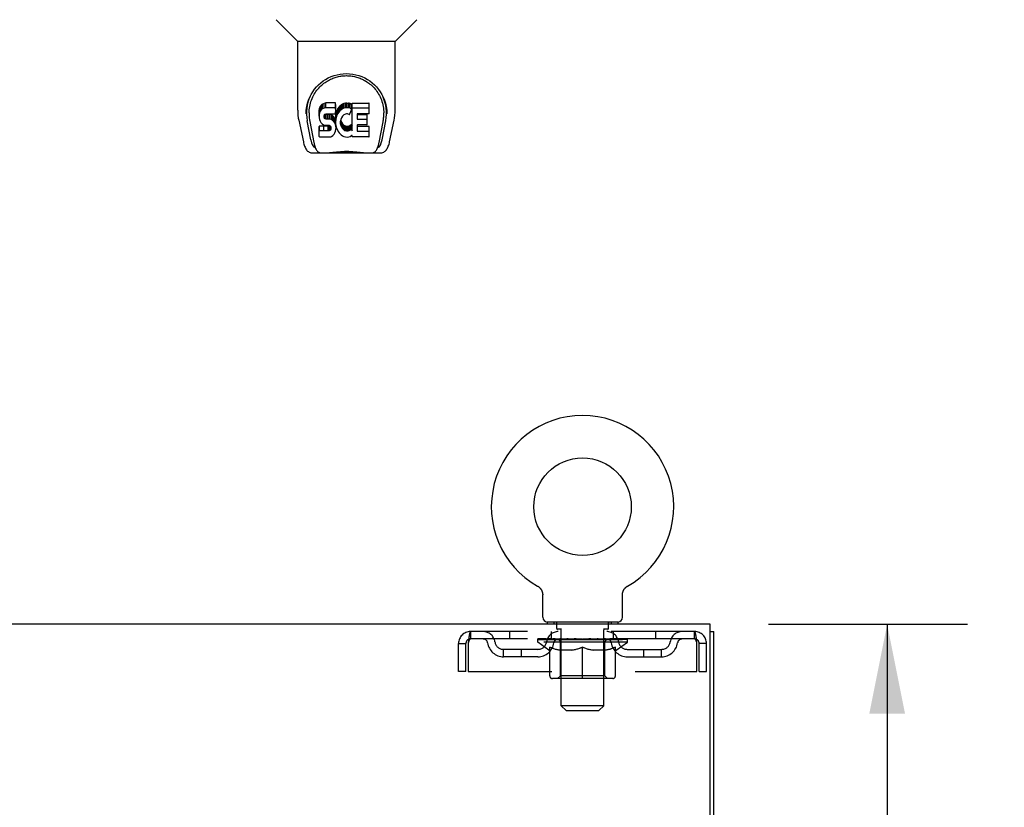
# Model space of a CAD drawing. Header units: inches. Extents: x 0 to 215, y 0 to 139.
# Tile 92 of 98: x 97 to 110, y 92 to 104. Entities that reach past the tile are written whole.
import ezdxf

# ---------------------------------------------------------------- set-up
doc = ezdxf.new("R2010")
doc.units = ezdxf.units.IN
doc.header["$LTSCALE"] = 11.804375
doc.header["$MEASUREMENT"] = 0
doc.linetypes.add('HIDDEN', pattern=[0.2, 0.1, -0.1])
doc.layers.get('0').update_dxf_attribs({"linetype": 'CONTINUOUS'})
for name, color, linetype in [('DEFAULT_2', 8, 'HIDDEN'), ('DIMENSIONS', 7, 'CONTINUOUS'), ('DOOR_ASSEMBLY', 7, 'CONTINUOUS')]:
    doc.layers.add(name, color=color, linetype=linetype)
doc.styles.get("Standard").update_dxf_attribs({"font": 'arial.ttf'})
doc.dimstyles.new('DIMSTYLE_1', dxfattribs={"dimtxt": 0.946875, "dimasz": 1.2625, "dimexe": 0.09, "dimexo": 0.07, "dimgap": 0.0375, "dimtad": 0, "dimtih": 1, "dimtoh": 1, "dimzin": 4, "dimdsep": 46, "dimtxsty": 'Standard', "dimblk": '_FILLED', "dimblk1": '_FILLED', "dimblk2": '_FILLED', "dimcen": 0.09, "dimadec": 3, "dimazin": 1, "dimtfac": 1, "dimtdec": 3, "dimtofl": 0, "dimtmove": 0, "dimatfit": 3, "dimldrblk": '_FILLED', "dimfxl": 0, "dimtolj": 1, "dimtzin": 4, "dimarcsym": 0})

# ---------------------------------------------------------------- blocks, each defined once
blk = doc.blocks.new('_FILLED')
at = {"color": 0, "linetype": 'ByBlock'}
blk.add_solid([(0, 0), (-1, 0.2), (-1, -0.2)], dxfattribs=at)
blk = doc.blocks.new('*D13')
at = {"layer": 'DIMENSIONS', "color": 2, "linetype": 'Continuous'}
for p, q in [((107.097, 95.001), (109.908, 95.001)), ((108.772, 95.001), (108.772, 86.76)), ((108.772, 76.626), (108.772, 84.866)), ((105.709, 76.626), (109.908, 76.626))]:
    blk.add_line(p, q, dxfattribs=at)
at = {"layer": 'DIMENSIONS', "color": 2, "linetype": 'Continuous', "xscale": 1.2625, "yscale": 1.2625, "zscale": 1.2625}
for p, rotation in [((108.772, 95.001), 90), ((108.772, 76.626), 270)]:
    blk.add_blockref('_FILLED', p, dxfattribs=dict(at, rotation=rotation))
at = {"layer": 'DIMENSIONS', "color": 2, "linetype": 'Continuous', "insert": (108.772, 86.287), "char_height": 0.9469, "width": 3.30878, "attachment_point": 2, "line_spacing_factor": 0.9}
blk.add_mtext('18.38', dxfattribs=at)

msp = doc.modelspace()

# ---------------------------------------------------------------- linework, layer by layer
at = {"color": 7, "linetype": 'Continuous'}
for p, q in [((103.836, 95.539), (103.836, 95.539)), ((103.836, 95.539), (103.841, 95.536)), ((103.837, 95.538), (103.839, 95.537)), ((103.841, 95.536), (103.845, 95.534)), ((103.845, 95.534), (103.849, 95.531)), ((103.849, 95.531), (103.853, 95.528)), ((103.853, 95.528), (103.857, 95.525)), ((103.857, 95.525), (103.861, 95.521)), ((103.861, 95.521), (103.865, 95.518)), ((103.864, 95.518), (103.868, 95.514)), ((103.868, 95.514), (103.872, 95.511)), ((103.872, 95.511), (103.875, 95.507)), ((105.065, 95.503), (105.068, 95.507)), ((105.068, 95.507), (105.071, 95.511)), ((105.071, 95.511), (105.075, 95.514)), ((105.075, 95.514), (105.078, 95.518)), ((105.078, 95.518), (105.082, 95.521)), ((105.082, 95.521), (105.086, 95.525)), ((105.086, 95.525), (105.09, 95.528)), ((105.09, 95.528), (105.094, 95.531)), ((105.094, 95.531), (105.098, 95.534)), ((105.098, 95.534), (105.102, 95.536)), ((105.098, 95.534), (105.099, 95.535)), ((105.102, 95.536), (105.107, 95.539)), ((105.104, 95.537), (105.106, 95.538)), ((105.107, 95.539), (105.107, 95.539)), ((103.878, 95.503), (103.881, 95.499)), ((103.881, 95.499), (103.884, 95.495)), ((103.884, 95.495), (103.887, 95.49)), ((103.887, 95.49), (103.89, 95.486)), ((103.89, 95.486), (103.892, 95.482)), ((103.892, 95.482), (103.894, 95.477)), ((103.894, 95.477), (103.896, 95.472)), ((103.896, 95.473), (103.898, 95.468)), ((103.898, 95.468), (103.9, 95.463)), ((103.9, 95.463), (103.902, 95.458)), ((103.902, 95.458), (103.903, 95.453)), ((103.903, 95.453), (103.905, 95.448)), ((103.905, 95.449), (103.906, 95.444)), ((103.906, 95.444), (103.907, 95.439)), ((103.907, 95.439), (103.908, 95.434)), ((103.908, 95.434), (103.908, 95.429)), ((103.909, 95.1), (103.909, 95.414)), ((105.034, 95.423), (105.035, 95.429)), ((105.034, 95.418), (105.034, 95.423)), ((105.034, 95.418), (105.034, 95.423)), ((105.034, 95.414), (105.034, 95.418)), ((105.034, 95.1), (105.034, 95.414)), ((105.035, 95.434), (105.036, 95.439)), ((105.035, 95.429), (105.035, 95.434)), ((105.036, 95.439), (105.037, 95.444)), ((105.037, 95.444), (105.038, 95.449)), ((105.038, 95.448), (105.039, 95.453)), ((105.039, 95.453), (105.041, 95.458)), ((105.041, 95.458), (105.043, 95.463)), ((105.043, 95.463), (105.044, 95.468)), ((105.044, 95.468), (105.046, 95.473)), ((105.046, 95.472), (105.049, 95.477)), ((105.048, 95.477), (105.051, 95.482)), ((105.051, 95.482), (105.053, 95.486)), ((105.053, 95.486), (105.056, 95.49)), ((105.056, 95.49), (105.059, 95.495)), ((105.059, 95.495), (105.062, 95.499)), ((105.062, 95.499), (105.065, 95.503)), ((103.971, 95.031), (103.971, 95.001)), ((104.971, 95.031), (103.971, 95.031)), ((104.971, 95.031), (104.971, 95.001)), ((106.273, 94.897), (106.325, 94.897))]:
    msp.add_line(p, q, dxfattribs=at)
at = {"color": 3, "linetype": 'Continuous'}
for p, q in [((106.273, 95.001), (66.127, 95.001)), ((106.273, 91.644), (106.273, 95.001)), ((106.325, 9.105), (106.325, 94.897))]:
    msp.add_line(p, q, dxfattribs=at)
at = {"color": 7, "linetype": 'Continuous'}
for points in [[(103.875, 95.507), (103.878, 95.503), (103.881, 95.499)], [(103.908, 95.429), (103.909, 95.423), (103.909, 95.418), (103.909, 95.414)]]:
    msp.add_lwpolyline(points, dxfattribs=at)
msp.add_circle((104.471, 96.659), 0.688, dxfattribs=at)
for centre, radius, start, end in [((104.471, 96.659), 1.288, 299.5053, 240.4947), ((103.978, 95.1), 0.069, 180, 265), ((104.965, 95.1), 0.069, 275, 360)]:
    msp.add_arc(centre, radius, start, end, dxfattribs=at)
at = {"layer": 'DEFAULT_2', "color": 8, "linetype": 'HIDDEN'}
for p, q in [((103.843, 95.535), (103.845, 95.534)), ((104.068, 95.031), (104.068, 95.001)), ((104.106, 94.941), (104.106, 95.021)), ((104.836, 94.941), (104.836, 95.021)), ((104.874, 95.031), (104.874, 95.001)), ((102.888, 94.897), (102.888, 94.793)), ((106.054, 94.897), (102.888, 94.897)), ((103.44, 94.897), (103.44, 94.793)), ((104.034, 94.793), (104.034, 94.897)), ((104.176, 94.931), (104.116, 94.931)), ((104.171, 93.85), (104.171, 94.921)), ((104.826, 94.931), (104.766, 94.931)), ((104.771, 93.85), (104.771, 94.921)), ((104.909, 94.793), (104.909, 94.897)), ((105.503, 94.897), (105.503, 94.793)), ((106.054, 94.793), (106.054, 94.897)), ((102.721, 94.334), (102.721, 94.73)), ((102.721, 94.73), (102.825, 94.73)), ((102.825, 94.334), (102.825, 94.73)), ((102.855, 94.73), (102.855, 94.334)), ((106.054, 94.793), (102.888, 94.793)), ((103.838, 94.746), (103.838, 94.793)), ((105.105, 94.746), (103.838, 94.746)), ((103.997, 94.635), (103.838, 94.746)), ((103.848, 94.786), (103.848, 94.793)), ((103.856, 94.783), (103.856, 94.786)), ((103.856, 94.783), (105.086, 94.783)), ((103.865, 94.783), (103.865, 94.786)), ((103.866, 94.783), (103.866, 94.786)), ((103.876, 94.786), (103.876, 94.793)), ((103.893, 94.783), (103.893, 94.786)), ((103.894, 94.783), (103.894, 94.786)), ((103.923, 94.786), (103.923, 94.793)), ((103.937, 94.783), (103.937, 94.786)), ((103.94, 94.783), (103.94, 94.786)), ((104.144, 94.786), (103.943, 94.786)), ((103.986, 94.786), (103.986, 94.793)), ((103.988, 94.783), (103.988, 94.786)), ((103.988, 94.783), (103.988, 94.786)), ((103.991, 94.783), (103.991, 94.786)), ((103.999, 94.783), (103.999, 94.786)), ((103.999, 94.783), (103.999, 94.786)), ((104.002, 94.783), (104.002, 94.786)), ((104.005, 94.783), (104.005, 94.787)), ((104.008, 94.272), (104.008, 94.678)), ((104.01, 94.783), (104.01, 94.786)), ((104.024, 94.783), (104.024, 94.786)), ((104.042, 94.783), (104.042, 94.786)), ((104.043, 94.783), (104.043, 94.789)), ((104.063, 94.783), (104.063, 94.786)), ((104.063, 94.783), (104.063, 94.786)), ((104.064, 94.786), (104.064, 94.793)), ((104.074, 94.783), (104.074, 94.786)), ((104.078, 94.783), (104.078, 94.786)), ((104.087, 94.783), (104.087, 94.786)), ((104.099, 94.783), (104.099, 94.79)), ((104.114, 94.783), (104.114, 94.786)), ((104.117, 94.783), (104.117, 94.786)), ((104.145, 94.783), (104.145, 94.786)), ((104.211, 94.786), (104.15, 94.786)), ((104.155, 94.786), (104.155, 94.793)), ((104.159, 94.274), (104.159, 94.743)), ((104.162, 94.783), (104.162, 94.786)), ((104.166, 94.783), (104.166, 94.786)), ((104.172, 94.783), (104.172, 94.791)), ((104.176, 94.783), (104.176, 94.786)), ((104.187, 94.783), (104.187, 94.786)), ((104.212, 94.783), (104.212, 94.786)), ((104.286, 94.786), (104.227, 94.786)), ((104.248, 94.783), (104.248, 94.786)), ((104.255, 94.786), (104.255, 94.793)), ((104.259, 94.783), (104.259, 94.786)), ((104.261, 94.783), (104.261, 94.792)), ((104.264, 94.783), (104.264, 94.786)), ((104.271, 94.783), (104.271, 94.786)), ((104.286, 94.783), (104.286, 94.786)), ((104.367, 94.786), (104.312, 94.786)), ((104.326, 94.783), (104.326, 94.786)), ((104.357, 94.786), (104.471, 94.793)), ((104.361, 94.786), (104.361, 94.793)), ((104.362, 94.793), (104.361, 94.793)), ((104.362, 94.786), (104.362, 94.793)), ((104.362, 94.783), (104.362, 94.786)), ((104.366, 94.783), (104.366, 94.786)), ((104.367, 94.783), (104.367, 94.786)), ((104.367, 94.783), (104.367, 94.786)), ((104.451, 94.786), (104.402, 94.786)), ((104.408, 94.783), (104.408, 94.786)), ((104.451, 94.783), (104.451, 94.786)), ((104.469, 94.786), (104.469, 94.786)), ((104.469, 94.783), (104.469, 94.786)), ((104.469, 94.783), (104.469, 94.786)), ((104.471, 94.786), (104.471, 94.793)), ((104.471, 94.235), (104.471, 94.678)), ((104.474, 94.783), (104.474, 94.786)), ((104.474, 94.783), (104.474, 94.786)), ((104.474, 94.786), (104.474, 94.786)), ((104.476, 94.786), (104.54, 94.786)), ((104.492, 94.783), (104.492, 94.786)), ((104.508, 94.786), (104.508, 94.791)), ((104.508, 94.791), (104.586, 94.786)), ((104.53, 94.786), (104.53, 94.789)), ((104.535, 94.783), (104.535, 94.786)), ((104.576, 94.783), (104.576, 94.786)), ((104.576, 94.783), (104.576, 94.786)), ((104.576, 94.786), (104.63, 94.786)), ((104.577, 94.783), (104.577, 94.786)), ((104.581, 94.786), (104.581, 94.793)), ((104.581, 94.786), (104.581, 94.793)), ((104.581, 94.793), (104.581, 94.793)), ((104.581, 94.783), (104.581, 94.786)), ((104.617, 94.783), (104.617, 94.786)), ((104.656, 94.783), (104.656, 94.786)), ((104.656, 94.786), (104.716, 94.786)), ((104.672, 94.783), (104.672, 94.786)), ((104.679, 94.783), (104.679, 94.786)), ((104.682, 94.783), (104.682, 94.792)), ((104.684, 94.783), (104.684, 94.786)), ((104.688, 94.786), (104.688, 94.793)), ((104.695, 94.783), (104.695, 94.786)), ((104.731, 94.783), (104.731, 94.786)), ((104.731, 94.786), (104.793, 94.786)), ((104.755, 94.783), (104.755, 94.786)), ((104.766, 94.783), (104.766, 94.786)), ((104.771, 94.783), (104.771, 94.791)), ((104.777, 94.783), (104.777, 94.786)), ((104.781, 94.783), (104.781, 94.786)), ((104.784, 94.274), (104.784, 94.743)), ((104.788, 94.786), (104.788, 94.793)), ((104.798, 94.783), (104.798, 94.786)), ((104.798, 94.786), (105, 94.786)), ((104.826, 94.783), (104.826, 94.786)), ((104.829, 94.783), (104.829, 94.786)), ((104.844, 94.783), (104.844, 94.79)), ((104.855, 94.783), (104.855, 94.786)), ((104.865, 94.783), (104.865, 94.786)), ((104.869, 94.783), (104.869, 94.786)), ((104.878, 94.786), (104.878, 94.793)), ((104.88, 94.783), (104.88, 94.786)), ((104.88, 94.783), (104.88, 94.786)), ((104.9, 94.783), (104.9, 94.789)), ((104.901, 94.783), (104.901, 94.786)), ((104.919, 94.783), (104.919, 94.786)), ((104.933, 94.783), (104.933, 94.786)), ((104.935, 94.272), (104.935, 94.678)), ((104.937, 94.783), (104.937, 94.787)), ((104.941, 94.783), (104.941, 94.786)), ((104.944, 94.783), (104.944, 94.786)), ((104.944, 94.783), (104.944, 94.786)), ((104.945, 94.635), (105.105, 94.746)), ((104.951, 94.783), (104.951, 94.786)), ((104.954, 94.783), (104.954, 94.786)), ((104.955, 94.783), (104.955, 94.786)), ((104.957, 94.786), (104.957, 94.793)), ((105.003, 94.783), (105.003, 94.786)), ((105.005, 94.783), (105.005, 94.786)), ((105.02, 94.786), (105.02, 94.793)), ((105.048, 94.783), (105.048, 94.786)), ((105.05, 94.783), (105.05, 94.786)), ((105.066, 94.786), (105.066, 94.793)), ((105.077, 94.783), (105.077, 94.786)), ((105.078, 94.783), (105.078, 94.786)), ((105.086, 94.783), (105.086, 94.786)), ((105.095, 94.786), (105.095, 94.793)), ((105.105, 94.746), (105.105, 94.793)), ((106.087, 94.334), (106.087, 94.73)), ((106.117, 94.334), (106.117, 94.73)), ((106.221, 94.73), (106.117, 94.73)), ((106.221, 94.334), (106.221, 94.73)), ((103.357, 94.542), (103.357, 94.646)), ((103.84, 94.646), (103.357, 94.646)), ((103.84, 94.542), (103.357, 94.542)), ((103.607, 94.542), (103.607, 94.646)), ((103.997, 94.635), (104.008, 94.635)), ((104.33, 94.635), (104.15, 94.635)), ((104.793, 94.635), (104.613, 94.635)), ((104.935, 94.635), (104.945, 94.635)), ((105.103, 94.646), (105.586, 94.646)), ((105.103, 94.542), (105.586, 94.542)), ((105.336, 94.542), (105.336, 94.646)), ((105.586, 94.542), (105.586, 94.646)), ((102.825, 94.334), (102.721, 94.334)), ((102.855, 94.334), (106.087, 94.334)), ((104.159, 94.274), (104.119, 94.235)), ((104.784, 94.274), (104.159, 94.274)), ((104.784, 94.274), (104.824, 94.235)), ((106.117, 94.334), (106.221, 94.334)), ((104.898, 94.235), (104.045, 94.235)), ((104.771, 93.85), (104.171, 93.85)), ((104.24, 93.781), (104.171, 93.85)), ((104.702, 93.781), (104.771, 93.85)), ((104.24, 93.781), (104.702, 93.781))]:
    msp.add_line(p, q, dxfattribs=at)
for points in [[(102.888, 94.897), (102.886, 94.896), (102.884, 94.893), (102.881, 94.887), (102.879, 94.88), (102.877, 94.871), (102.874, 94.86), (102.872, 94.848), (102.87, 94.834), (102.867, 94.819), (102.865, 94.802), (102.862, 94.785), (102.86, 94.767), (102.858, 94.749), (102.855, 94.73)], [(106.087, 94.73), (106.085, 94.749), (106.083, 94.767), (106.08, 94.785), (106.078, 94.802), (106.076, 94.819), (106.073, 94.834), (106.071, 94.848), (106.069, 94.86), (106.066, 94.871), (106.064, 94.88), (106.061, 94.887), (106.059, 94.893), (106.057, 94.896), (106.054, 94.897)], [(102.888, 94.793), (102.886, 94.792), (102.884, 94.791), (102.881, 94.789), (102.879, 94.787), (102.877, 94.783), (102.874, 94.779), (102.872, 94.774), (102.87, 94.769), (102.867, 94.763), (102.865, 94.757), (102.862, 94.751), (102.86, 94.744), (102.858, 94.737), (102.855, 94.73)], [(104.008, 94.678), (104.034, 94.668), (104.059, 94.659), (104.084, 94.651), (104.109, 94.645), (104.133, 94.639), (104.158, 94.635)], [(104.15, 94.635), (104.127, 94.639), (104.103, 94.645), (104.08, 94.651), (104.056, 94.659), (104.032, 94.668), (104.008, 94.677)], [(104.32, 94.635), (104.345, 94.639), (104.37, 94.645), (104.395, 94.652), (104.42, 94.659), (104.446, 94.668), (104.471, 94.678)], [(104.471, 94.677), (104.447, 94.667), (104.423, 94.659), (104.4, 94.651), (104.376, 94.645), (104.353, 94.639), (104.33, 94.635)], [(104.471, 94.678), (104.497, 94.668), (104.523, 94.659), (104.548, 94.651), (104.573, 94.645), (104.598, 94.639), (104.622, 94.635)], [(104.613, 94.635), (104.589, 94.639), (104.566, 94.645), (104.543, 94.651), (104.519, 94.659), (104.495, 94.667), (104.471, 94.677)], [(104.785, 94.635), (104.81, 94.639), (104.834, 94.645), (104.859, 94.651), (104.884, 94.659), (104.909, 94.668), (104.935, 94.678)], [(104.935, 94.677), (104.91, 94.667), (104.886, 94.659), (104.863, 94.651), (104.839, 94.645), (104.816, 94.639), (104.793, 94.635)], [(106.087, 94.73), (106.085, 94.737), (106.083, 94.744), (106.08, 94.751), (106.078, 94.757), (106.076, 94.763), (106.073, 94.769), (106.071, 94.774), (106.069, 94.779), (106.066, 94.783), (106.064, 94.787), (106.061, 94.789), (106.059, 94.791), (106.057, 94.792), (106.054, 94.793)]]:
    msp.add_lwpolyline(points, dxfattribs=at)
for centre, radius, start, end in [((103.978, 95.1), 0.069, 265, 270), ((104.096, 95.021), 0.01, 0, 90), ((104.846, 95.021), 0.01, 90, 180), ((104.965, 95.1), 0.069, 270, 275), ((102.888, 94.73), 0.167, 90, 180), ((103.068, 94.73), 0.167, 8.0716, 90), ((104.129, 94.73), 0.167, 90, 171.9284), ((104.116, 94.941), 0.01, 180, 270), ((104.161, 94.921), 0.01, 0, 90), ((104.781, 94.921), 0.01, 90, 180), ((104.814, 94.73), 0.167, 8.0716, 90), ((104.826, 94.941), 0.01, 270, 360), ((105.875, 94.73), 0.167, 90, 171.9284), ((106.054, 94.73), 0.167, 0, 90), ((102.888, 94.73), 0.063, 90, 180), ((103.068, 94.73), 0.0625, 7.9863, 90), ((103.357, 94.771), 0.229, 187.9863, 270), ((103.357, 94.771), 0.125, 188.0716, 270), ((103.84, 94.771), 0.125, 270, 351.9284), ((103.84, 94.771), 0.229, 270, 352.0137), ((104.128, 94.73), 0.0625, 90, 172.0137), ((104.119, 94.743), 0.0398, 0, 90), ((104.824, 94.743), 0.0398, 90, 180), ((104.814, 94.73), 0.0625, 7.9863, 90), ((105.103, 94.771), 0.229, 187.9863, 270), ((105.103, 94.771), 0.125, 188.0716, 270), ((105.586, 94.771), 0.125, 270, 351.9284), ((105.586, 94.771), 0.229, 270, 352.0137), ((105.875, 94.73), 0.0625, 90, 172.0137), ((106.054, 94.73), 0.063, 0, 90), ((104.045, 94.272), 0.0371, 180, 270), ((104.898, 94.272), 0.0371, 270, 360)]:
    msp.add_arc(centre, radius, start, end, dxfattribs=at)
for centre, major_axis, ratio, start_param, end_param in [((104.471, 94.793), (0.633, 0.007), 0.05963, 2.96643, 3.140963), ((103.818, 94.781), (0.198, 0), 0.060556, 0.430652, 1.470503), ((104.471, 94.793), (0.633, 0), 0.060556, -3.141593, -2.96706), ((103.818, 94.774), (0.198, 0.002), 0.05963, 1.376596, 1.469874), ((104.471, 94.793), (0.633, 0.013), 0.05688, 2.791345, 2.965878), ((103.794, 94.781), (0.198, 0.002), 0.05963, 0.25549, 1.295341), ((103.862, 94.781), (0.198, -0.002), 0.05963, 0.605815, 1.645666), ((104.471, 94.793), (0.633, -0.007), 0.05963, -2.96643, -2.791898), ((103.862, 94.774), (0.198, 0), 0.060556, 1.551758, 1.645036), ((103.794, 94.774), (0.198, 0.004), 0.05688, 1.20151, 1.294789), ((103.864, 94.777), (0.164, 0.002), 0.05963, 1.065228, 1.614276), ((103.844, 94.777), (0.164, 0.003), 0.05688, 0.890143, 1.43919), ((103.902, 94.777), (0.164, 0), 0.060556, 1.240391, 1.789438), ((104.471, 94.793), (0.633, 0.019), 0.052395, 2.616403, 2.790936), ((103.79, 94.781), (0.198, 0.004), 0.05688, 0.080405, 1.120256), ((103.925, 94.781), (0.198, -0.004), 0.05688, 0.7809, 1.820751), ((104.471, 94.793), (0.633, -0.013), 0.05688, -2.791345, -2.616812), ((103.925, 94.774), (0.198, -0.002), 0.05963, 1.72692, 1.820198), ((103.79, 94.774), (0.198, 0.006), 0.052395, 1.026568, 1.119847), ((103.843, 94.777), (0.164, 0.005), 0.052395, 0.715201, 1.264248), ((103.957, 94.777), (0.164, -0.002), 0.05963, 1.415553, 1.9646), ((104.471, 94.793), (0.633, 0.025), 0.046319, 2.441654, 2.616187), ((104.004, 94.781), (0.198, -0.006), 0.052395, 0.955842, 1.995693), ((103.807, 94.781), (0.198, 0.006), 0.052395, -0.094537, 0.945314), ((104.471, 94.793), (0.633, -0.019), 0.052395, -2.616403, -2.44187), ((104.004, 94.774), (0.198, -0.004), 0.05688, 1.902006, 1.995284), ((103.807, 94.774), (0.198, 0.008), 0.046319, 0.851819, 0.945098), ((103.862, 94.777), (0.164, 0.006), 0.046319, 0.540452, 1.089499), ((104.029, 94.777), (0.164, -0.003), 0.05688, 1.590638, 2.139686), ((104.471, 94.793), (0.633, 0.029), 0.038841, 2.267123, 2.441656), ((104.098, 94.781), (0.198, -0.008), 0.046319, 1.130591, 2.170442), ((103.844, 94.781), (0.198, 0.008), 0.046319, -0.269286, 0.770565), ((104.471, 94.793), (0.633, -0.025), 0.046319, -2.441654, -2.267121), ((104.098, 94.774), (0.198, -0.006), 0.052395, 2.076947, 2.170226), ((103.844, 94.774), (0.198, 0.009), 0.038841, 0.677289, 0.770567), ((103.899, 94.777), (0.164, 0.008), 0.038841, 0.365921, 0.914969), ((104.113, 94.777), (0.164, -0.005), 0.052395, 1.76558, 2.314627), ((104.471, 94.793), (0.633, 0.033), 0.030195, 2.09281, 2.267343), ((104.203, 94.781), (0.198, -0.009), 0.038841, 1.305122, 2.344973), ((103.901, 94.781), (0.198, 0.009), 0.038841, -0.443817, 0.596034), ((104.471, 94.793), (0.633, -0.029), 0.038841, -2.267123, -2.092591), ((104.203, 94.774), (0.198, -0.008), 0.046319, 2.251696, 2.344975), ((103.901, 94.774), (0.198, 0.01), 0.030195, 0.502975, 0.596254), ((103.953, 94.777), (0.164, 0.009), 0.030195, 0.191608, 0.740655), ((104.209, 94.777), (0.164, -0.006), 0.046319, 1.940329, 2.489376), ((103.974, 94.781), (0.198, 0.01), 0.030195, -0.61813, 0.421721), ((104.471, 94.793), (0.633, 0.036), 0.020645, 1.918687, 2.09322), ((104.316, 94.781), (0.198, -0.01), 0.030195, 1.479435, 2.519286), ((104.471, 94.793), (0.633, -0.033), 0.030195, -2.09281, -1.918277), ((104.316, 94.774), (0.198, -0.009), 0.038841, 2.426227, 2.519505), ((103.974, 94.774), (0.198, 0.011), 0.020645, 0.328852, 0.422131), ((104.023, 94.777), (0.164, 0.009), 0.020645, 0.017485, 0.566532), ((104.312, 94.777), (0.164, -0.008), 0.038841, 2.11486, 2.663907), ((104.063, 94.781), (0.198, 0.011), 0.020645, -0.792253, 0.247598), ((104.471, 94.793), (0.633, 0.038), 0.010478, 1.744704, 1.919237), ((104.433, 94.781), (0.198, -0.011), 0.020645, 1.653558, 2.693409), ((104.471, 94.793), (0.633, -0.036), 0.020645, -1.918687, -1.744154), ((104.433, 94.774), (0.198, -0.01), 0.030195, 2.60054, 2.693819), ((104.063, 94.774), (0.198, 0.012), 0.010478, 0.154869, 0.248148), ((104.107, 94.777), (0.164, 0.01), 0.010478, 6.126688, 6.675735), ((104.42, 94.777), (0.164, -0.009), 0.030195, 2.289173, 2.83822), ((104.164, 94.781), (0.198, 0.012), 0.010478, -0.966236, -0.000846), ((104.552, 94.781), (0.198, -0.012), 0.010478, 1.827541, 2.867392), ((104.471, 94.793), (0.633, -0.038), 0.010478, 4.538481, 4.720178), ((104.552, 94.774), (0.198, -0.011), 0.020645, 2.774664, 2.867942), ((104.53, 94.777), (0.164, -0.009), 0.020645, 2.463296, 3.012344), ((104.391, 94.781), (0.198, 0.012), 0.010478, 0.274201, 1.314052), ((104.305, 94.777), (0.164, 0.01), 0.010478, -0.000483, 0.504314), ((104.274, 94.774), (0.198, 0.012), 0.010478, 0.099668, 0.192946), ((104.471, 94.793), (0.633, 0.038), 0.010478, -1.571421, -1.396888), ((104.638, 94.777), (0.164, -0.01), 0.010478, 2.637279, 3.14189), ((104.669, 94.774), (0.198, -0.012), 0.010478, 2.74231, 2.948646), ((104.51, 94.781), (0.198, 0.011), 0.020645, 0.448184, 1.488034), ((104.413, 94.777), (0.164, 0.009), 0.020645, 0.129249, 0.678296), ((104.391, 94.774), (0.198, 0.011), 0.020645, 0.273651, 0.366929), ((104.471, 94.793), (0.633, 0.036), 0.020645, -1.397439, -1.222906), ((104.779, 94.781), (0.198, -0.012), 0.010478, -3.140747, -2.175357), ((104.471, 94.793), (0.633, -0.038), 0.010478, 1.222355, 1.396888), ((104.627, 94.781), (0.198, 0.01), 0.030195, 0.622307, 1.662158), ((104.523, 94.777), (0.164, 0.009), 0.030195, 0.303372, 0.852419), ((104.836, 94.777), (0.164, -0.01), 0.010478, 2.749043, 3.29809), ((104.88, 94.781), (0.198, -0.011), 0.020645, 2.893995, 3.933846), ((104.51, 94.774), (0.198, 0.01), 0.030195, 0.447774, 0.541052), ((104.88, 94.774), (0.198, -0.012), 0.010478, 2.893445, 2.986723), ((104.471, 94.793), (0.633, 0.033), 0.030195, -1.223315, -1.048783), ((104.471, 94.793), (0.633, -0.036), 0.020645, 1.048373, 1.222906), ((104.74, 94.781), (0.198, 0.009), 0.038841, 0.79662, 1.836471), ((104.631, 94.777), (0.164, 0.008), 0.038841, 0.477686, 1.026733), ((104.92, 94.777), (0.164, -0.009), 0.020645, 2.57506, 3.124108), ((104.969, 94.781), (0.198, -0.01), 0.030195, 2.719872, 3.759723), ((104.845, 94.781), (0.198, 0.008), 0.046319, 0.971151, 2.011002), ((104.627, 94.774), (0.198, 0.009), 0.038841, 0.622087, 0.715366), ((104.969, 94.774), (0.198, -0.011), 0.020645, 2.719462, 2.812741), ((104.471, 94.793), (0.633, 0.029), 0.038841, -1.049002, -0.874469), ((104.471, 94.793), (0.633, -0.033), 0.030195, 0.87425, 1.048783), ((104.734, 94.777), (0.164, 0.006), 0.046319, 0.652216, 1.201263), ((104.938, 94.781), (0.198, 0.006), 0.052395, 1.1459, 2.185751), ((104.99, 94.777), (0.164, -0.009), 0.030195, 2.400937, 2.949985), ((105.042, 94.781), (0.198, -0.009), 0.038841, 2.545558, 3.585409), ((104.83, 94.777), (0.164, 0.005), 0.052395, 0.826965, 1.376012), ((104.74, 94.774), (0.198, 0.008), 0.046319, 0.796618, 0.889896), ((105.042, 94.774), (0.198, -0.01), 0.030195, 2.545339, 2.638617), ((105.018, 94.781), (0.198, 0.004), 0.05688, 1.320842, 2.360692), ((104.471, 94.793), (0.633, 0.025), 0.046319, -0.874471, -0.699939), ((104.471, 94.793), (0.633, -0.029), 0.038841, 0.699936, 0.874469), ((105.098, 94.781), (0.198, -0.008), 0.046319, 2.371028, 3.410879), ((105.044, 94.777), (0.164, -0.008), 0.038841, 2.226624, 2.775671), ((105.08, 94.781), (0.198, 0.002), 0.05963, 1.495927, 2.535778), ((104.914, 94.777), (0.164, 0.003), 0.05688, 1.001907, 1.550954), ((105.136, 94.781), (0.198, -0.006), 0.052395, 2.196279, 3.23613), ((105.081, 94.777), (0.164, -0.006), 0.046319, 2.052093, 2.601141), ((104.845, 94.774), (0.198, 0.006), 0.052395, 0.971367, 1.064645), ((105.125, 94.781), (0.198, 0), 0.060556, 1.671089, 2.71094), ((105.098, 94.774), (0.198, -0.009), 0.038841, 2.371026, 2.464304), ((105.153, 94.781), (0.198, -0.004), 0.05688, 2.021337, 3.061188), ((104.471, 94.793), (0.633, 0.019), 0.052395, -0.699723, -0.52519), ((104.471, 94.793), (0.633, -0.025), 0.046319, 0.525406, 0.699939), ((105.149, 94.781), (0.198, -0.002), 0.05963, 1.846251, 2.886102), ((104.985, 94.777), (0.164, 0.002), 0.05963, 1.176993, 1.72604), ((105.1, 94.777), (0.164, -0.005), 0.052395, 1.877344, 2.426392), ((105.041, 94.777), (0.164, 0), 0.060556, 1.352155, 1.901202), ((105.099, 94.777), (0.164, -0.003), 0.05688, 1.702402, 2.25145), ((105.079, 94.777), (0.164, -0.002), 0.05963, 1.527317, 2.076364), ((104.938, 94.774), (0.198, 0.004), 0.05688, 1.146309, 1.239587), ((105.136, 94.774), (0.198, -0.008), 0.046319, 2.196495, 2.289773), ((104.471, 94.793), (0.633, 0.013), 0.05688, -0.524781, -0.350248), ((104.471, 94.793), (0.633, -0.019), 0.052395, 0.350657, 0.52519), ((105.018, 94.774), (0.198, 0.002), 0.05963, 1.321394, 1.414673), ((105.153, 94.774), (0.198, -0.006), 0.052395, 2.021746, 2.115024), ((104.471, 94.793), (0.633, 0.007), 0.05963, -0.349695, -0.175162), ((104.471, 94.793), (0.633, -0.013), 0.05688, 0.175715, 0.350248), ((105.08, 94.774), (0.198, 0), 0.060556, 1.496556, 1.589835), ((105.149, 94.774), (0.198, -0.004), 0.05688, 1.846804, 1.940083), ((105.125, 94.774), (0.198, -0.002), 0.05963, 1.671719, 1.764997), ((104.471, 94.793), (0.633, 0), 0.060556, -0.174533, 0), ((104.471, 94.793), (0.633, -0.007), 0.05963, 0.000629, 0.175162)]:
    msp.add_ellipse(centre, major_axis=major_axis, ratio=ratio, start_param=start_param, end_param=end_param, dxfattribs=at)
at = {"layer": 'DOOR_ASSEMBLY', "color": 7, "linetype": 'Continuous'}
for p, q in [((100.443, 103.235), (100.146, 103.533)), ((101.833, 103.235), (102.13, 103.533)), ((100.449, 103.229), (101.827, 103.229)), ((100.449, 102.257), (100.449, 103.229)), ((101.827, 102.258), (101.827, 103.229)), ((100.782, 102.327), (100.768, 102.307)), ((100.79, 102.334), (100.782, 102.327)), ((100.782, 102.26), (100.782, 102.327)), ((100.8, 102.341), (100.79, 102.334)), ((100.79, 102.268), (100.79, 102.334)), ((100.821, 102.351), (100.8, 102.341)), ((100.8, 102.274), (100.8, 102.341)), ((100.845, 102.358), (100.821, 102.351)), ((100.821, 102.284), (100.821, 102.351)), ((100.984, 102.358), (100.845, 102.358)), ((100.845, 102.291), (100.845, 102.358)), ((100.986, 102.315), (100.984, 102.358)), ((100.984, 102.291), (100.984, 102.358)), ((101.062, 102.328), (101.046, 102.312)), ((101.08, 102.341), (101.062, 102.328)), ((101.062, 102.261), (101.062, 102.328)), ((101.101, 102.35), (101.08, 102.341)), ((101.08, 102.274), (101.08, 102.341)), ((101.123, 102.354), (101.101, 102.35)), ((101.101, 102.283), (101.101, 102.35)), ((101.145, 102.357), (101.123, 102.354)), ((101.123, 102.288), (101.123, 102.354)), ((101.145, 102.357), (101.167, 102.356)), ((101.145, 102.29), (101.145, 102.357)), ((101.178, 102.355), (101.167, 102.356)), ((101.167, 102.289), (101.167, 102.356)), ((101.189, 102.351), (101.178, 102.355)), ((101.178, 102.288), (101.178, 102.355)), ((101.207, 102.339), (101.189, 102.351)), ((101.189, 102.284), (101.189, 102.351)), ((101.207, 102.339), (101.207, 102.272)), ((101.209, 102.336), (101.209, 102.272)), ((101.218, 102.356), (101.454, 102.356)), ((101.218, 101.964), (101.218, 102.356)), ((101.459, 102.21), (101.459, 102.352)), ((100.567, 102.203), (100.567, 102.202)), ((100.574, 102.289), (100.573, 102.225)), ((100.611, 102.216), (100.611, 102.192)), ((100.754, 102.261), (100.752, 102.237)), ((100.752, 102.17), (100.752, 102.237)), ((100.754, 102.194), (100.752, 102.17)), ((100.759, 102.284), (100.754, 102.261)), ((100.754, 102.194), (100.754, 102.261)), ((100.759, 102.218), (100.754, 102.194)), ((100.768, 102.307), (100.759, 102.284)), ((100.759, 102.218), (100.759, 102.284)), ((100.768, 102.24), (100.759, 102.218)), ((100.768, 102.24), (100.768, 102.307)), ((100.782, 102.26), (100.768, 102.24)), ((100.79, 102.268), (100.782, 102.26)), ((100.8, 102.274), (100.79, 102.268)), ((100.821, 102.284), (100.8, 102.274)), ((100.845, 102.291), (100.821, 102.284)), ((100.824, 102.174), (100.826, 102.189)), ((100.826, 102.189), (100.829, 102.196)), ((100.826, 102.144), (100.826, 102.189)), ((100.829, 102.196), (100.834, 102.2)), ((100.83, 102.138), (100.83, 102.197)), ((100.834, 102.2), (100.849, 102.205)), ((100.837, 102.2), (100.836, 102.201)), ((100.851, 102.196), (100.837, 102.2)), ((100.837, 102.134), (100.837, 102.2)), ((100.984, 102.291), (100.845, 102.291)), ((100.849, 102.205), (100.864, 102.206)), ((100.875, 102.197), (100.851, 102.196)), ((100.851, 102.13), (100.851, 102.196)), ((100.864, 102.206), (100.977, 102.206)), ((100.899, 102.196), (100.875, 102.197)), ((100.875, 102.13), (100.875, 102.197)), ((100.922, 102.191), (100.899, 102.196)), ((100.899, 102.129), (100.899, 102.196)), ((100.933, 102.186), (100.922, 102.191)), ((100.922, 102.124), (100.922, 102.191)), ((100.943, 102.179), (100.933, 102.186)), ((100.933, 102.119), (100.933, 102.186)), ((100.96, 102.162), (100.943, 102.179)), ((100.943, 102.112), (100.943, 102.179)), ((100.977, 102.206), (100.982, 102.206)), ((100.982, 102.206), (100.984, 102.212)), ((100.986, 102.248), (100.984, 102.291)), ((100.984, 102.212), (100.985, 102.225)), ((100.989, 102.194), (100.984, 102.15)), ((100.985, 102.225), (100.986, 102.248)), ((100.986, 102.248), (100.986, 102.315)), ((100.993, 102.216), (100.989, 102.194)), ((100.989, 102.127), (100.989, 102.194)), ((100.999, 102.237), (100.993, 102.216)), ((100.993, 102.149), (100.993, 102.216)), ((101.007, 102.258), (100.999, 102.237)), ((100.999, 102.171), (100.999, 102.237)), ((101.007, 102.191), (100.999, 102.171)), ((101.018, 102.278), (101.007, 102.258)), ((101.007, 102.191), (101.007, 102.258)), ((101.018, 102.211), (101.007, 102.191)), ((101.031, 102.296), (101.018, 102.278)), ((101.018, 102.211), (101.018, 102.278)), ((101.031, 102.229), (101.018, 102.211)), ((101.046, 102.312), (101.031, 102.296)), ((101.031, 102.229), (101.031, 102.296)), ((101.046, 102.246), (101.031, 102.229)), ((101.046, 102.246), (101.046, 102.312)), ((101.062, 102.261), (101.046, 102.246)), ((101.08, 102.274), (101.062, 102.261)), ((101.101, 102.283), (101.08, 102.274)), ((101.089, 102.183), (101.081, 102.173)), ((101.1, 102.191), (101.089, 102.183)), ((101.125, 102.201), (101.1, 102.191)), ((101.123, 102.288), (101.101, 102.283)), ((101.145, 102.29), (101.123, 102.288)), ((101.138, 102.205), (101.125, 102.201)), ((101.151, 102.204), (101.138, 102.205)), ((101.167, 102.289), (101.145, 102.29)), ((101.164, 102.201), (101.151, 102.204)), ((101.177, 102.196), (101.164, 102.201)), ((101.178, 102.288), (101.167, 102.289)), ((101.189, 102.284), (101.178, 102.288)), ((101.209, 102.267), (101.183, 102.199)), ((101.207, 102.272), (101.189, 102.284)), ((101.218, 102.289), (101.454, 102.289)), ((101.288, 102.201), (101.288, 102.134)), ((101.454, 102.206), (101.292, 102.206)), ((101.292, 102.196), (101.424, 102.196)), ((101.428, 102.052), (101.428, 102.192)), ((101.702, 102.289), (101.703, 102.225)), ((101.709, 102.202), (101.709, 102.203)), ((100.464, 102.114), (100.529, 101.809)), ((100.636, 101.837), (100.583, 102.107)), ((100.62, 102.094), (100.677, 101.802)), ((100.752, 102.17), (100.753, 102.147)), ((100.753, 102.147), (100.757, 102.123)), ((100.757, 102.123), (100.765, 102.101)), ((100.765, 102.101), (100.778, 102.081)), ((100.778, 102.081), (100.794, 102.063)), ((100.794, 102.063), (100.814, 102.05)), ((100.814, 102.05), (100.825, 102.046)), ((100.823, 102.159), (100.824, 102.174)), ((100.824, 102.151), (100.823, 102.159)), ((100.824, 102.151), (100.824, 102.174)), ((100.826, 102.144), (100.824, 102.151)), ((100.825, 102.046), (100.837, 102.044)), ((100.83, 102.138), (100.826, 102.144)), ((100.837, 102.134), (100.83, 102.138)), ((100.851, 102.13), (100.837, 102.134)), ((100.837, 102.044), (100.884, 102.044)), ((100.875, 102.13), (100.851, 102.13)), ((100.899, 102.129), (100.875, 102.13)), ((100.884, 102.044), (100.892, 102.043)), ((100.892, 102.043), (100.899, 102.04)), ((100.922, 102.124), (100.899, 102.129)), ((100.899, 102.04), (100.905, 102.036)), ((100.933, 102.119), (100.922, 102.124)), ((100.943, 102.112), (100.933, 102.119)), ((100.96, 102.096), (100.943, 102.112)), ((100.973, 102.142), (100.96, 102.162)), ((100.96, 102.096), (100.96, 102.162)), ((100.973, 102.075), (100.96, 102.096)), ((100.983, 102.12), (100.973, 102.142)), ((100.973, 102.075), (100.973, 102.142)), ((100.983, 102.053), (100.973, 102.075)), ((100.984, 102.116), (100.983, 102.12)), ((100.983, 102.053), (100.983, 102.12)), ((100.989, 102.03), (100.983, 102.053)), ((100.984, 102.083), (100.984, 102.15)), ((100.989, 102.127), (100.984, 102.083)), ((100.984, 102.083), (100.985, 102.061)), ((100.985, 102.061), (100.988, 102.039)), ((100.993, 102.149), (100.989, 102.127)), ((100.999, 102.171), (100.993, 102.149)), ((101.054, 102.099), (101.053, 102.072)), ((101.053, 102.072), (101.055, 102.058)), ((101.057, 102.125), (101.054, 102.099)), ((101.055, 102.058), (101.055, 102.099)), ((101.055, 102.058), (101.058, 102.046)), ((101.056, 102.118), (101.058, 102.112)), ((101.061, 102.138), (101.057, 102.125)), ((101.058, 102.112), (101.068, 102.088)), ((101.058, 102.046), (101.058, 102.112)), ((101.058, 102.046), (101.068, 102.021)), ((101.067, 102.15), (101.061, 102.138)), ((101.081, 102.173), (101.067, 102.15)), ((101.068, 102.088), (101.081, 102.064)), ((101.068, 102.021), (101.068, 102.088)), ((101.081, 102.064), (101.09, 102.054)), ((101.081, 101.998), (101.081, 102.064)), ((101.09, 102.054), (101.1, 102.046)), ((101.09, 101.988), (101.09, 102.054)), ((101.1, 102.046), (101.111, 102.038)), ((101.1, 101.979), (101.1, 102.046)), ((101.176, 102.037), (101.188, 102.042)), ((101.188, 102.042), (101.199, 102.049)), ((101.188, 101.975), (101.188, 102.042)), ((101.199, 102.049), (101.199, 101.983)), ((101.206, 102.048), (101.218, 102.031)), ((101.289, 102.043), (101.289, 101.965)), ((101.292, 102.129), (101.424, 102.129)), ((101.424, 102.047), (101.294, 102.047)), ((101.598, 101.802), (101.655, 102.091)), ((101.64, 101.837), (101.692, 102.107)), ((101.655, 102.092), (101.656, 102.095)), ((101.747, 101.809), (101.812, 102.114)), ((100.754, 101.885), (100.754, 102.026)), ((100.818, 102.031), (100.759, 102.031)), ((100.759, 101.964), (100.759, 102.031)), ((100.818, 101.965), (100.759, 101.964)), ((100.879, 102.032), (100.818, 102.031)), ((100.818, 101.965), (100.818, 102.031)), ((100.879, 101.965), (100.818, 101.965)), ((100.894, 102.033), (100.879, 102.032)), ((100.879, 101.965), (100.879, 102.032)), ((100.894, 101.966), (100.879, 101.965)), ((100.901, 102.036), (100.894, 102.033)), ((100.894, 101.966), (100.894, 102.033)), ((100.901, 101.969), (100.894, 101.966)), ((100.902, 102.038), (100.901, 102.036)), ((100.901, 101.969), (100.901, 102.036)), ((100.906, 101.975), (100.901, 101.969)), ((100.905, 102.036), (100.91, 102.03)), ((100.906, 101.975), (100.906, 102.034)), ((100.915, 101.987), (100.906, 101.975)), ((100.91, 102.03), (100.916, 102.016)), ((100.915, 101.987), (100.915, 102.018)), ((100.918, 101.994), (100.915, 101.987)), ((100.916, 102.016), (100.919, 102.001)), ((100.918, 101.994), (100.918, 102.006)), ((100.919, 102.001), (100.918, 101.994)), ((100.946, 101.899), (100.963, 101.916)), ((100.963, 101.916), (100.97, 101.926)), ((100.97, 101.926), (100.975, 101.937)), ((100.975, 101.937), (100.984, 101.959)), ((100.984, 101.959), (100.99, 101.982)), ((100.988, 102.039), (100.993, 102.017)), ((100.992, 102.006), (100.989, 102.03)), ((100.99, 101.982), (100.992, 102.006)), ((100.992, 102.006), (100.992, 102.021)), ((100.993, 102.017), (101, 101.996)), ((101, 101.996), (101.021, 101.956)), ((101.021, 101.956), (101.034, 101.938)), ((101.034, 101.938), (101.048, 101.921)), ((101.048, 101.921), (101.065, 101.906)), ((101.065, 101.906), (101.082, 101.893)), ((101.068, 102.021), (101.081, 101.998)), ((101.081, 101.998), (101.09, 101.988)), ((101.09, 101.988), (101.1, 101.979)), ((101.1, 101.979), (101.111, 101.971)), ((101.111, 102.038), (101.124, 102.033)), ((101.111, 101.971), (101.111, 102.038)), ((101.111, 101.971), (101.124, 101.967)), ((101.124, 102.033), (101.137, 102.031)), ((101.124, 101.967), (101.124, 102.033)), ((101.124, 101.967), (101.137, 101.964)), ((101.137, 102.031), (101.15, 102.03)), ((101.137, 101.964), (101.137, 102.031)), ((101.137, 101.964), (101.15, 101.964)), ((101.15, 102.03), (101.163, 102.032)), ((101.15, 101.964), (101.15, 102.03)), ((101.15, 101.964), (101.163, 101.966)), ((101.163, 102.032), (101.176, 102.037)), ((101.163, 101.966), (101.163, 102.032)), ((101.163, 101.966), (101.176, 101.97)), ((101.176, 101.97), (101.176, 102.037)), ((101.176, 101.97), (101.188, 101.975)), ((101.188, 101.975), (101.199, 101.983)), ((101.206, 101.982), (101.218, 101.964)), ((101.294, 102.028), (101.455, 102.028)), ((101.294, 101.961), (101.455, 101.961)), ((101.46, 101.884), (101.46, 102.023)), ((100.759, 101.88), (100.903, 101.88)), ((100.903, 101.88), (100.915, 101.881)), ((100.915, 101.881), (100.926, 101.885)), ((100.926, 101.885), (100.946, 101.899)), ((101.082, 101.893), (101.092, 101.887)), ((101.092, 101.887), (101.103, 101.884)), ((101.103, 101.884), (101.124, 101.878)), ((101.124, 101.878), (101.146, 101.876)), ((101.146, 101.876), (101.169, 101.879)), ((101.169, 101.879), (101.19, 101.885)), ((101.19, 101.885), (101.209, 101.897)), ((101.22, 101.897), (101.209, 101.897)), ((101.209, 101.897), (101.209, 101.897)), ((101.22, 101.884), (101.22, 101.897)), ((101.455, 101.88), (101.224, 101.88)), ((100.653, 101.655), (101.623, 101.655)), ((100.695, 101.733), (100.688, 101.733)), ((100.694, 101.738), (100.697, 101.728)), ((100.697, 101.727), (100.697, 101.728)), ((100.74, 101.655), (100.734, 101.655)), ((100.74, 101.655), (100.738, 101.655)), ((101.537, 101.655), (101.536, 101.655)), ((101.579, 101.728), (101.582, 101.738)), ((101.579, 101.727), (101.579, 101.728)), ((101.588, 101.733), (101.581, 101.733))]:
    msp.add_line(p, q, dxfattribs=at)
for points in [[(100.567, 102.215), (100.57, 102.257), (100.577, 102.306), (100.587, 102.353), (100.601, 102.398), (100.619, 102.439), (100.638, 102.479), (100.661, 102.516), (100.686, 102.551), (100.713, 102.584), (100.742, 102.614), (100.774, 102.642), (100.808, 102.668), (100.843, 102.691), (100.881, 102.712), (100.921, 102.73), (100.962, 102.745), (101.005, 102.757), (101.049, 102.766), (101.093, 102.771), (101.138, 102.773), (101.183, 102.771), (101.228, 102.766), (101.272, 102.757), (101.314, 102.745), (101.356, 102.73), (101.395, 102.712), (101.433, 102.691), (101.469, 102.668), (101.502, 102.642), (101.534, 102.614), (101.563, 102.583), (101.591, 102.55), (101.615, 102.515), (101.638, 102.478), (101.658, 102.439), (101.675, 102.397), (101.689, 102.353), (101.699, 102.306), (101.706, 102.256), (101.709, 102.215)], [(100.611, 102.216), (100.611, 102.236), (100.613, 102.26), (100.615, 102.284), (100.619, 102.308), (100.624, 102.331), (100.63, 102.354), (100.636, 102.377), (100.644, 102.399), (100.653, 102.421), (100.662, 102.442), (100.672, 102.462), (100.683, 102.482), (100.695, 102.501), (100.707, 102.519), (100.72, 102.536), (100.733, 102.553), (100.746, 102.568), (100.761, 102.583), (100.775, 102.598), (100.79, 102.611), (100.805, 102.624), (100.82, 102.636), (100.835, 102.647), (100.851, 102.657), (100.867, 102.667), (100.882, 102.676), (100.898, 102.685), (100.914, 102.693), (100.93, 102.7), (100.946, 102.706), (100.962, 102.712), (100.978, 102.718), (100.994, 102.722), (101.01, 102.727), (101.026, 102.73), (101.042, 102.734), (101.058, 102.736), (101.074, 102.739), (101.089, 102.74), (101.105, 102.742), (101.121, 102.742), (101.137, 102.743), (101.153, 102.742), (101.169, 102.742), (101.185, 102.74), (101.201, 102.739), (101.217, 102.737), (101.233, 102.734), (101.249, 102.731), (101.265, 102.727), (101.281, 102.723), (101.297, 102.718), (101.313, 102.713), (101.329, 102.707), (101.345, 102.7), (101.361, 102.693), (101.377, 102.685), (101.393, 102.677), (101.408, 102.668), (101.424, 102.658), (101.44, 102.648), (101.455, 102.636), (101.47, 102.624), (101.485, 102.612), (101.5, 102.598), (101.515, 102.584), (101.529, 102.569), (101.543, 102.553), (101.556, 102.537), (101.569, 102.519), (101.581, 102.501), (101.592, 102.482), (101.603, 102.462), (101.614, 102.442), (101.623, 102.421), (101.632, 102.4), (101.639, 102.378), (101.646, 102.355), (101.652, 102.332), (101.657, 102.308), (101.66, 102.284), (101.663, 102.26), (101.664, 102.236), (101.665, 102.216)], [(100.449, 102.257), (100.45, 102.225), (100.453, 102.185), (100.458, 102.145), (100.464, 102.114)], [(100.567, 102.203), (100.567, 102.208), (100.567, 102.215)], [(100.611, 102.192), (100.611, 102.176), (100.613, 102.148), (100.616, 102.12), (100.62, 102.094)], [(101.656, 102.095), (101.656, 102.098), (101.657, 102.101), (101.657, 102.104), (101.658, 102.107), (101.658, 102.111), (101.659, 102.114), (101.659, 102.117), (101.66, 102.121), (101.66, 102.124), (101.661, 102.128), (101.661, 102.132), (101.662, 102.136), (101.662, 102.14), (101.663, 102.144), (101.663, 102.148), (101.663, 102.152), (101.664, 102.156), (101.664, 102.161), (101.664, 102.166), (101.664, 102.17), (101.665, 102.175), (101.665, 102.18), (101.665, 102.185), (101.665, 102.19), (101.665, 102.216)], [(101.709, 102.215), (101.709, 102.208), (101.709, 102.203)], [(101.812, 102.114), (101.817, 102.145), (101.823, 102.184), (101.826, 102.224), (101.827, 102.258)], [(100.759, 102.031), (100.758, 102.031), (100.758, 102.031), (100.757, 102.031), (100.757, 102.03), (100.757, 102.03), (100.756, 102.03), (100.756, 102.03), (100.755, 102.029), (100.755, 102.029), (100.755, 102.029), (100.755, 102.028), (100.754, 102.028), (100.754, 102.027), (100.754, 102.026)], [(100.759, 101.964), (100.758, 101.964), (100.758, 101.964), (100.757, 101.964), (100.757, 101.964), (100.757, 101.963), (100.756, 101.963), (100.756, 101.963), (100.755, 101.963), (100.755, 101.962), (100.755, 101.962), (100.755, 101.961), (100.754, 101.961), (100.754, 101.96), (100.754, 101.96)], [(100.529, 101.809), (100.532, 101.796), (100.537, 101.778), (100.542, 101.761), (100.547, 101.746), (100.553, 101.732), (100.559, 101.72), (100.565, 101.708), (100.572, 101.698), (100.58, 101.688), (100.59, 101.679), (100.6, 101.671), (100.611, 101.665), (100.624, 101.66), (100.636, 101.656), (100.65, 101.655), (100.653, 101.655)], [(100.677, 101.802), (100.68, 101.79), (100.683, 101.776), (100.686, 101.763), (100.69, 101.75), (100.694, 101.738)], [(101.582, 101.738), (101.586, 101.75), (101.59, 101.763), (101.593, 101.776), (101.596, 101.79), (101.598, 101.802)], [(101.623, 101.655), (101.625, 101.655), (101.639, 101.656), (101.652, 101.659), (101.664, 101.664), (101.675, 101.671), (101.686, 101.679), (101.695, 101.688), (101.703, 101.697), (101.71, 101.708), (101.717, 101.719), (101.723, 101.732), (101.729, 101.746), (101.734, 101.761), (101.739, 101.777), (101.744, 101.796), (101.747, 101.809)], [(100.697, 101.727), (100.702, 101.715), (100.709, 101.702), (100.715, 101.691), (100.722, 101.682), (100.729, 101.674), (100.737, 101.667), (100.746, 101.661), (100.756, 101.657), (100.766, 101.655), (100.774, 101.655)], [(100.854, 101.655), (100.875, 101.655), (100.897, 101.657), (100.92, 101.659), (100.945, 101.661), (100.971, 101.664), (100.998, 101.667), (101.025, 101.67), (101.053, 101.672), (101.082, 101.674), (101.111, 101.675), (101.141, 101.675), (101.17, 101.675), (101.199, 101.674), (101.227, 101.672), (101.255, 101.67), (101.282, 101.667), (101.308, 101.664), (101.333, 101.661), (101.357, 101.659), (101.38, 101.657), (101.401, 101.655), (101.421, 101.655)], [(100.854, 101.655), (100.877, 101.655), (100.903, 101.657), (100.931, 101.659), (100.959, 101.662), (100.988, 101.665), (101.017, 101.668), (101.046, 101.67), (101.076, 101.672), (101.107, 101.673), (101.137, 101.674), (101.168, 101.673), (101.198, 101.672), (101.229, 101.67), (101.258, 101.668), (101.288, 101.665), (101.316, 101.662), (101.345, 101.659), (101.372, 101.657), (101.399, 101.655), (101.421, 101.655)], [(101.502, 101.655), (101.51, 101.655), (101.52, 101.657), (101.53, 101.661), (101.539, 101.667), (101.547, 101.674), (101.554, 101.682), (101.561, 101.691), (101.567, 101.702), (101.573, 101.715), (101.579, 101.727)]]:
    msp.add_lwpolyline(points, dxfattribs=at)
for centre, start, end in [((100.457, 103.249), 225, 262.5), ((101.819, 103.249), 277.5, 315)]:
    msp.add_arc(centre, 0.0197, start, end, dxfattribs=at)
for centre, major_axis, ratio, start_param, end_param in [((101.138, 102.216), (0, 0.565), 0.999848, 1.137008, 1.76365), ((101.205, 102.336), (0, 0.00448), 1, -1.566905, -0.665444), ((101.454, 102.352), (0, 0.00448), 1, -1.570796, 0), ((101.138, 102.216), (0, 0.565), 0.999848, 4.519536, 5.145564), ((101.179, 102.201), (0, 0.00448), 1, -3.557718, -1.937287), ((101.205, 102.269), (0.00448, 0), 1, 5.916695, 7.188538), ((101.292, 102.201), (0, 0.00448), 1, 0, 1.570796), ((101.292, 102.201), (0.00448, 0), 1, 3.535633, 4.712389), ((101.424, 102.192), (0.00448, 0), 1, 0, 1.570796), ((101.454, 102.285), (0, 0.00448), 1, -1.570796, 0), ((101.454, 102.21), (0, 0.00448), 1, -3.141593, -1.570796), ((101.202, 102.046), (0.00448, 0), 1, 0.594971, 2.222579), ((101.292, 102.134), (0, 0.00448), 1, -4.712389, -3.141593), ((101.294, 102.043), (0, 0.00448), 1, 0, 1.570796), ((101.424, 102.125), (0, 0.00448), 1, -1.570796, 0), ((101.424, 102.052), (0, 0.00448), 1, -3.141593, -1.570796), ((101.202, 101.979), (0.00448, 0), 1, 0.594971, 2.222579), ((101.294, 102.032), (0, 0.00448), 1, -4.712389, -3.141593), ((101.294, 101.965), (0, 0.00448), 1, -4.712389, -3.141593), ((101.455, 102.023), (0, 0.00448), 1, -1.570796, 0), ((101.455, 101.956), (0, 0.00448), 1, -1.570796, 0), ((100.694, 102.088), (0.007, 0.354), 0.213027, -3.923008, -3.13761), ((100.759, 101.885), (0, 0.00483), 1, -4.712389, -3.141593), ((101.224, 101.884), (0, 0.00448), 1, -4.712389, -3.141593), ((101.455, 101.884), (0, 0.00448), 1, -3.141593, -1.570796), ((101.582, 102.088), (-0.007, 0.354), 0.213027, -3.145575, -2.360177)]:
    msp.add_ellipse(centre, major_axis=major_axis, ratio=ratio, start_param=start_param, end_param=end_param, dxfattribs=at)

# ---------------------------------------------------------------- dimensions: what is measured, and where the dimension line sits
at = {"layer": 'DIMENSIONS', "color": 2, "linetype": 'Continuous'}
dim = msp.add_linear_dim(base=(108.771574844, 76.625841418), p1=(107.027164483, 95.000841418), p2=(105.639164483, 76.625841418), angle=270, dimstyle='DIMSTYLE_1', dxfattribs=at)
dim.commit()
dim.dimension.update_dxf_attribs({"geometry": '*D13', "text_midpoint": (108.810047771, 85.808059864), "dimtype": 160})

doc.saveas('drawing.dxf')
